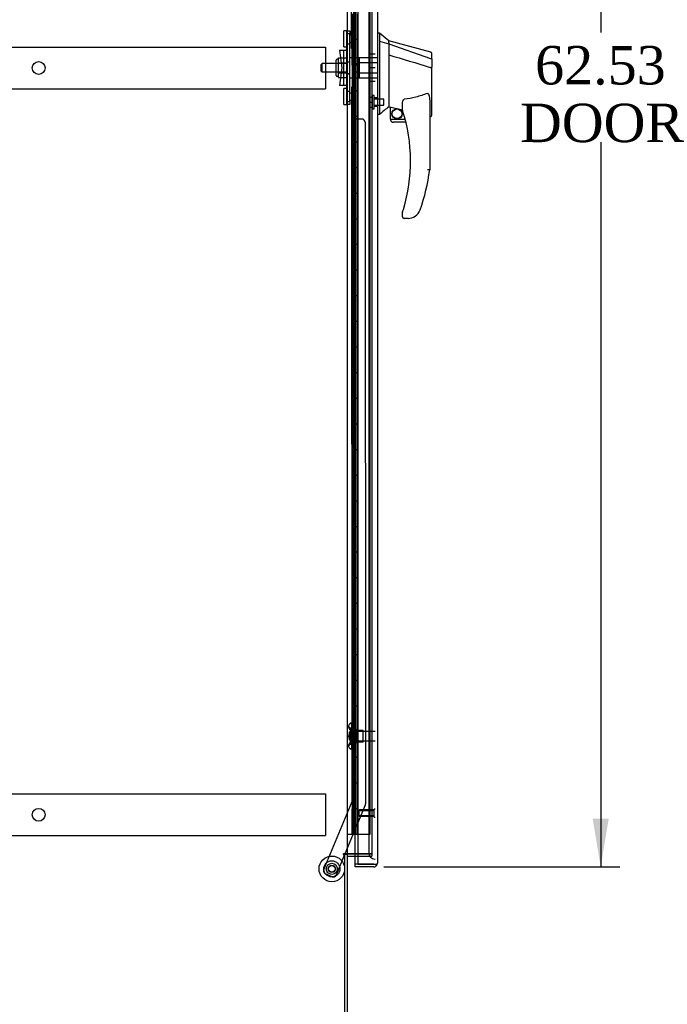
# Model space of a CAD drawing. Header units: inches. Extents: x 1 to 299, y -2 to 199.
# Tile 8 of 21: x 25 to 50, y 67 to 106. Entities that reach past the tile are written whole.
import ezdxf
from ezdxf.enums import TextEntityAlignment as Align
from ezdxf.lldxf.tags import DXFTag

# ---------------------------------------------------------------- set-up
doc = ezdxf.new("R2010")
doc.units = ezdxf.units.IN
doc.header["$MEASUREMENT"] = 0
for name, color, linetype in [('COM53964-2', 7, 'Continuous'), ('COM54746-60', 7, 'Continuous'), ('COM70220', 7, 'Continuous'), ('COM70838', 7, 'Continuous'), ('COM70839-3', 7, 'Continuous'), ('COM71197-1', 7, 'Continuous'), ('COM71198-2', 7, 'Continuous'), ('COM71199-3', 7, 'Continuous'), ('Default', 7, 'Continuous'), ('HAN13068', 7, 'Continuous'), ('HAN13068_NUT', 7, 'Continuous'), ('HAN13068_SCREW', 7, 'Continuous'), ('HAN_NUT', 7, 'Continuous'), ('NTS18147', 7, 'Continuous'), ('ROL87452', 7, 'Continuous'), ('RVT17786', 7, 'Continuous'), ('RVT19000', 7, 'Continuous'), ('SPC87322', 7, 'Continuous'), ('STD26122', 7, 'Continuous'), ('STD26258', 7, 'Continuous'), ('WAF25376', 7, 'Continuous'), ('WAM30038', 7, 'Continuous')]:
    doc.layers.add(name, color=color, linetype=linetype)
doc.styles.add('SEACAD_Times_New_Roman', font='times.ttf')
tags = doc.linetypes.add('HIDDEN2', pattern=[0.1875, 0.125, -0.0625]).pattern_tags.tags
tags[6:7] = [DXFTag(74, 4), DXFTag(75, 0), DXFTag(340, '0'), DXFTag(46, 0.0), DXFTag(50, 0.0), DXFTag(44, 0.0), DXFTag(45, 0.0)]
tags[4:5] = [DXFTag(74, 4), DXFTag(75, 0), DXFTag(340, '0'), DXFTag(46, 0.0), DXFTag(50, 0.0), DXFTag(44, 0.0), DXFTag(45, 0.0)]
doc.dimstyles.new('HAMMOND_(STH_-_300x200)', dxfattribs={"dimtxt": 1.5, "dimasz": 1.875, "dimexe": 0.75, "dimexo": 0.75, "dimgap": 0.375, "dimtad": 0, "dimtih": 1, "dimtoh": 1, "dimzin": 0, "dimdsep": 46, "dimtxsty": 'SEACAD_Times_New_Roman', "dimblk1": '_SE_FILLED', "dimblk2": '_SE_FILLED', "dimsah": 1, "dimcen": 0.75, "dimadec": 0, "dimazin": 0, "dimtfac": 0.8, "dimtofl": 0, "dimtmove": 0, "dimatfit": 3, "dimfxl": 1, "dimtolj": 1, "dimtzin": 0, "dimarcsym": 0})

# ---------------------------------------------------------------- blocks, each defined once
blk = doc.blocks.new('SE4')
at = {"layer": 'COM53964-2', "color": 7, "linetype": 'HIDDEN2'}
for p, q in [((14.779, 104.802), (37.154, 104.802)), ((37.154, 104.802), (37.154, 104.664)), ((37.154, 104.664), (37.154, 103.315)), ((37.154, 103.315), (37.154, 103.177)), ((14.779, 103.177), (37.154, 103.177)), ((14.779, 75.672), (37.154, 75.672)), ((37.154, 75.672), (37.154, 75.534)), ((37.154, 75.534), (37.154, 74.185)), ((37.154, 74.185), (37.154, 74.047)), ((14.779, 74.047), (37.154, 74.047))]:
    blk.add_line(p, q, dxfattribs=at)
for centre in [(25.966, 103.989), (25.966, 74.859)]:
    blk.add_circle(centre, 0.25, dxfattribs=at)
at = {"layer": 'COM54746-60', "color": 7, "linetype": 'HIDDEN2'}
for p, q in [((38.244, 134.097), (38.244, 74.097)), ((38.344, 74.097), (38.344, 134.097)), ((38.899, 74.097), (38.899, 134.097)), ((38.208, 105.097), (38.177, 105.097)), ((38.177, 105.097), (38.177, 104.097)), ((38.208, 104.097), (38.177, 104.097)), ((38.208, 103.097), (38.177, 103.097)), ((38.177, 103.097), (38.177, 102.097)), ((38.208, 102.097), (38.177, 102.097)), ((38.208, 101.097), (38.177, 101.097)), ((38.177, 101.097), (38.177, 100.097)), ((38.208, 100.097), (38.177, 100.097)), ((38.208, 99.097), (38.177, 99.097)), ((38.177, 99.097), (38.177, 98.097)), ((38.208, 98.097), (38.177, 98.097)), ((38.208, 97.097), (38.177, 97.097)), ((38.177, 97.097), (38.177, 96.097)), ((38.208, 96.097), (38.177, 96.097)), ((38.208, 95.097), (38.177, 95.097)), ((38.177, 95.097), (38.177, 94.097)), ((38.208, 94.097), (38.177, 94.097)), ((38.208, 93.097), (38.177, 93.097)), ((38.177, 93.097), (38.177, 92.097)), ((38.208, 92.097), (38.177, 92.097)), ((38.208, 91.097), (38.177, 91.097)), ((38.177, 91.097), (38.177, 90.097)), ((38.208, 90.097), (38.177, 90.097)), ((38.208, 89.097), (38.177, 89.097)), ((38.177, 89.097), (38.177, 88.097)), ((38.208, 88.097), (38.177, 88.097)), ((38.208, 87.097), (38.177, 87.097)), ((38.177, 87.097), (38.177, 86.097)), ((38.208, 86.097), (38.177, 86.097)), ((38.208, 85.097), (38.177, 85.097)), ((38.177, 85.097), (38.177, 84.097)), ((38.208, 84.097), (38.177, 84.097)), ((38.208, 83.097), (38.177, 83.097)), ((38.177, 83.097), (38.177, 82.097)), ((38.208, 82.097), (38.177, 82.097)), ((38.208, 81.097), (38.177, 81.097)), ((38.177, 81.097), (38.177, 80.097)), ((38.208, 80.097), (38.177, 80.097)), ((38.208, 79.097), (38.177, 79.097)), ((38.177, 79.097), (38.177, 78.097)), ((38.208, 78.097), (38.177, 78.097)), ((38.208, 77.097), (38.177, 77.097)), ((38.177, 77.097), (38.177, 76.097)), ((38.208, 76.097), (38.177, 76.097)), ((38.208, 75.097), (38.177, 75.097)), ((38.177, 75.097), (38.177, 74.097)), ((38.413, 74.097), (38.899, 74.097))]:
    blk.add_line(p, q, dxfattribs=at)
at = {"layer": 'COM54746-60', "color": 7, "linetype": 'Continuous'}
for p, q in [((38.208, 105.097), (38.208, 106.097)), ((38.411, 105.097), (38.411, 106.097)), ((38.411, 105.097), (38.208, 105.097)), ((38.411, 105.097), (38.208, 105.097)), ((38.208, 104.097), (38.208, 105.097)), ((38.411, 104.097), (38.411, 105.097)), ((38.411, 104.097), (38.208, 104.097)), ((38.411, 104.097), (38.208, 104.097)), ((38.208, 103.097), (38.208, 104.097)), ((38.411, 103.097), (38.411, 104.097)), ((38.411, 103.097), (38.208, 103.097)), ((38.411, 103.097), (38.208, 103.097)), ((38.208, 102.097), (38.208, 103.097)), ((38.411, 102.097), (38.411, 103.097)), ((38.411, 102.097), (38.208, 102.097)), ((38.411, 102.097), (38.208, 102.097)), ((38.208, 101.097), (38.208, 102.097)), ((38.411, 101.097), (38.411, 102.097)), ((38.411, 101.097), (38.208, 101.097)), ((38.411, 101.097), (38.208, 101.097)), ((38.208, 100.097), (38.208, 101.097)), ((38.411, 100.097), (38.411, 101.097)), ((38.411, 100.097), (38.208, 100.097)), ((38.411, 100.097), (38.208, 100.097)), ((38.208, 99.097), (38.208, 100.097)), ((38.411, 99.097), (38.411, 100.097)), ((38.411, 99.097), (38.208, 99.097)), ((38.411, 99.097), (38.208, 99.097)), ((38.208, 98.097), (38.208, 99.097)), ((38.411, 98.097), (38.411, 99.097)), ((38.411, 98.097), (38.208, 98.097)), ((38.411, 98.097), (38.208, 98.097)), ((38.208, 97.097), (38.208, 98.097)), ((38.411, 97.097), (38.411, 98.097)), ((38.411, 97.097), (38.208, 97.097)), ((38.411, 97.097), (38.208, 97.097)), ((38.208, 96.097), (38.208, 97.097)), ((38.411, 96.097), (38.411, 97.097)), ((38.411, 96.097), (38.208, 96.097)), ((38.411, 96.097), (38.208, 96.097)), ((38.208, 95.097), (38.208, 96.097)), ((38.411, 95.097), (38.411, 96.097)), ((38.411, 95.097), (38.208, 95.097)), ((38.411, 95.097), (38.208, 95.097)), ((38.208, 94.097), (38.208, 95.097)), ((38.411, 94.097), (38.411, 95.097)), ((38.411, 94.097), (38.208, 94.097)), ((38.411, 94.097), (38.208, 94.097)), ((38.208, 93.097), (38.208, 94.097)), ((38.411, 93.097), (38.411, 94.097)), ((38.411, 93.097), (38.208, 93.097)), ((38.411, 93.097), (38.208, 93.097)), ((38.208, 92.097), (38.208, 93.097)), ((38.411, 92.097), (38.411, 93.097)), ((38.411, 92.097), (38.208, 92.097)), ((38.411, 92.097), (38.208, 92.097)), ((38.208, 91.097), (38.208, 92.097)), ((38.411, 91.097), (38.411, 92.097)), ((38.411, 91.097), (38.208, 91.097)), ((38.411, 91.097), (38.208, 91.097)), ((38.208, 90.097), (38.208, 91.097)), ((38.411, 90.097), (38.411, 91.097)), ((38.411, 90.097), (38.208, 90.097)), ((38.411, 90.097), (38.208, 90.097)), ((38.208, 89.097), (38.208, 90.097)), ((38.411, 89.097), (38.411, 90.097)), ((38.411, 89.097), (38.208, 89.097)), ((38.411, 89.097), (38.208, 89.097)), ((38.208, 88.097), (38.208, 89.097)), ((38.411, 88.097), (38.411, 89.097)), ((38.411, 88.097), (38.208, 88.097)), ((38.411, 88.097), (38.208, 88.097)), ((38.208, 87.097), (38.208, 88.097)), ((38.411, 87.097), (38.411, 88.097)), ((38.411, 87.097), (38.208, 87.097)), ((38.411, 87.097), (38.208, 87.097)), ((38.208, 86.097), (38.208, 87.097)), ((38.411, 86.097), (38.411, 87.097)), ((38.411, 86.097), (38.208, 86.097)), ((38.411, 86.097), (38.208, 86.097)), ((38.208, 85.097), (38.208, 86.097)), ((38.411, 85.097), (38.411, 86.097)), ((38.411, 85.097), (38.208, 85.097)), ((38.411, 85.097), (38.208, 85.097)), ((38.208, 84.097), (38.208, 85.097)), ((38.411, 84.097), (38.411, 85.097)), ((38.411, 84.097), (38.208, 84.097)), ((38.411, 84.097), (38.208, 84.097)), ((38.208, 83.097), (38.208, 84.097)), ((38.411, 83.097), (38.411, 84.097)), ((38.411, 83.097), (38.208, 83.097)), ((38.411, 83.097), (38.208, 83.097)), ((38.208, 82.097), (38.208, 83.097)), ((38.411, 82.097), (38.411, 83.097)), ((38.411, 82.097), (38.208, 82.097)), ((38.411, 82.097), (38.208, 82.097)), ((38.208, 81.097), (38.208, 82.097)), ((38.411, 81.097), (38.411, 82.097)), ((38.411, 81.097), (38.208, 81.097)), ((38.411, 81.097), (38.208, 81.097)), ((38.208, 80.097), (38.208, 81.097)), ((38.411, 80.097), (38.411, 81.097)), ((38.411, 80.097), (38.208, 80.097)), ((38.411, 80.097), (38.208, 80.097)), ((38.208, 79.097), (38.208, 80.097)), ((38.411, 79.097), (38.411, 80.097)), ((38.411, 79.097), (38.208, 79.097)), ((38.411, 79.097), (38.208, 79.097)), ((38.208, 78.097), (38.208, 79.097)), ((38.411, 78.097), (38.411, 79.097)), ((38.411, 78.097), (38.208, 78.097)), ((38.411, 78.097), (38.208, 78.097)), ((38.208, 77.097), (38.208, 78.097)), ((38.411, 77.097), (38.411, 78.097)), ((38.411, 77.097), (38.208, 77.097)), ((38.411, 77.097), (38.208, 77.097)), ((38.208, 76.097), (38.208, 77.097)), ((38.411, 76.097), (38.411, 77.097)), ((38.411, 76.097), (38.208, 76.097)), ((38.411, 76.097), (38.208, 76.097)), ((38.208, 75.097), (38.208, 76.097)), ((38.411, 75.097), (38.411, 76.097)), ((38.411, 75.097), (38.208, 75.097)), ((38.208, 74.097), (38.208, 75.097)), ((38.411, 75.097), (38.208, 75.097)), ((38.411, 74.097), (38.411, 75.097)), ((37.996, 74.097), (38.208, 74.097)), ((38.208, 74.097), (38.411, 74.097)), ((38.411, 74.097), (38.413, 74.097))]:
    blk.add_line(p, q, dxfattribs=at)
at = {"layer": 'COM70220', "color": 7, "linetype": 'HIDDEN2'}
for p, q in [((38.838, 134.564), (38.838, 73.629)), ((38.838, 73.629), (38.838, 73.379))]:
    blk.add_line(p, q, dxfattribs=at)
blk.add_arc((39.088, 73.379), 0.25, 180, 270, dxfattribs=at)
at = {"layer": 'COM70838', "color": 7, "linetype": 'HIDDEN2'}
for p, q in [((37.981, 105.434), (38.106, 105.434)), ((37.981, 105.309), (37.981, 105.434)), ((37.981, 102.684), (37.981, 105.309)), ((38.106, 105.434), (38.106, 105.309)), ((38.106, 102.684), (38.106, 105.309)), ((37.694, 104.684), (37.864, 104.684)), ((37.694, 104.684), (37.794, 103.997)), ((37.864, 103.309), (37.864, 104.684)), ((37.864, 104.684), (37.968, 104.684)), ((37.794, 103.997), (37.694, 103.309)), ((37.864, 103.309), (37.694, 103.309)), ((37.978, 103.309), (37.864, 103.309)), ((37.981, 102.559), (37.981, 102.684)), ((38.106, 102.559), (37.981, 102.559)), ((38.106, 102.684), (38.106, 102.559))]:
    blk.add_line(p, q, dxfattribs=at)
for centre, start, end in [((37.864, 104.739), 331.9602, 0), ((37.864, 103.282), 0, 13.5446)]:
    blk.add_arc(centre, 0.117, start, end, dxfattribs=at)
at = {"layer": 'COM70839-3', "color": 7, "linetype": 'HIDDEN2'}
for p, q in [((38.168, 104.747), (38.182, 132.625)), ((38.238, 104.859), (38.239, 105.872)), ((38.168, 103.246), (38.182, 75.369)), ((38.239, 102.121), (38.238, 103.134)), ((38.575, 101.996), (38.364, 101.996)), ((38.7, 101.871), (38.713, 75.288)), ((38.182, 75.369), (37.082, 72.712)), ((38.703, 75.24), (37.914, 73.333)), ((37.901, 73.303), (37.573, 72.509)), ((37.409, 72.442), (37.15, 72.549))]:
    blk.add_line(p, q, dxfattribs=at)
at = {"layer": 'COM70839-3', "color": 7, "linetype": 'Continuous'}
blk.add_line((37.914, 73.333), (37.901, 73.303), dxfattribs=at)
at = {"layer": 'COM70839-3', "color": 7, "linetype": 'HIDDEN2'}
blk.add_circle((37.401, 72.749), 0.129, dxfattribs=at)
for centre, start, end in [((38.113, 104.86), 296.0764, 359.9725), ((38.113, 103.134), 0.0275, 63.9236), ((38.364, 102.121), 180.0275, 270.0275), ((38.575, 101.871), 0.0275, 90.0275), ((38.588, 75.288), 337.5155, 0.0275), ((37.198, 72.664), 157.5155, 247.5155), ((37.457, 72.557), 247.5155, 337.5155)]:
    blk.add_arc(centre, 0.125, start, end, dxfattribs=at)
at = {"layer": 'COM71197-1', "color": 7, "linetype": 'Continuous'}
for p, q in [((37.996, 134.643), (37.996, 73.333)), ((37.996, 73.333), (37.853, 73.333)), ((37.853, 73.303), (37.901, 73.303)), ((37.901, 73.303), (37.901, 66.053)), ((37.996, 73.333), (38.044, 73.333)), ((38.413, 73.333), (38.044, 73.333))]:
    blk.add_line(p, q, dxfattribs=at)
at = {"layer": 'COM71197-1', "color": 7, "linetype": 'HIDDEN2'}
for p, q in [((38.963, 134.643), (38.963, 73.333)), ((38.963, 73.333), (38.413, 73.333))]:
    blk.add_line(p, q, dxfattribs=at)
at = {"layer": 'COM71197-1', "color": 7, "linetype": 'Continuous'}
blk.add_arc((37.853, 73.318), 0.015, 90, 270, dxfattribs=at)
at = {"layer": 'COM71198-2', "color": 7, "linetype": 'Continuous'}
for p, q in [((37.996, 73.303), (37.901, 73.303)), ((37.996, 73.303), (37.996, 66.101)), ((38.044, 73.333), (38.413, 73.333)), ((38.044, 73.238), (38.413, 73.238))]:
    blk.add_line(p, q, dxfattribs=at)
at = {"layer": 'COM71198-2', "color": 7, "linetype": 'HIDDEN2'}
for p, q in [((38.413, 73.333), (38.963, 73.333)), ((38.413, 73.238), (38.963, 73.238)), ((38.963, 73.333), (38.963, 73.238))]:
    blk.add_line(p, q, dxfattribs=at)
at = {"layer": 'COM71198-2', "color": 7, "linetype": 'Continuous'}
for radius, end in [(0.143, 127.7949), (0.048, 180)]:
    blk.add_arc((38.044, 73.19), radius, 90, end, dxfattribs=at)
at = {"layer": 'COM71199-3', "color": 7, "linetype": 'Continuous'}
for p, q in [((38.413, 135.268), (38.413, 72.926)), ((39.183, 135.22), (39.183, 72.974)), ((38.308, 72.926), (38.308, 73.238)), ((39.183, 72.973), (39.183, 72.974)), ((39.183, 72.974), (39.183, 72.974)), ((39.183, 72.974), (39.183, 72.974)), ((38.308, 72.831), (38.308, 72.926)), ((39.04, 72.926), (38.308, 72.926)), ((38.413, 72.926), (38.308, 72.926)), ((39.04, 72.831), (38.308, 72.831)), ((38.413, 72.926), (39.04, 72.926)), ((39.04, 72.926), (39.04, 72.926)), ((39.04, 72.926), (39.103, 72.926)), ((39.04, 72.926), (39.154, 72.926)), ((39.103, 72.926), (39.154, 72.887))]:
    blk.add_line(p, q, dxfattribs=at)
at = {"layer": 'COM71199-3', "color": 7, "linetype": 'HIDDEN2'}
blk.add_line((38.308, 73.238), (38.308, 134.738), dxfattribs=at)
at = {"layer": 'COM71199-3', "color": 7, "linetype": 'Continuous'}
for start, end in [(322.4964, 359.8439), (359.9238, 0), (270, 322.4964)]:
    blk.add_arc((39.04, 72.974), 0.143, start, end, dxfattribs=at)
blk.add_open_spline([(39.154, 72.926), (39.163, 72.934), (39.171, 72.942), (39.178, 72.954), (39.18, 72.958), (39.183, 72.966), (39.183, 72.97), (39.183, 72.974)], degree=3, knots=[0, 0, 0, 0, 0.5, 0.5, 0.75, 0.75, 1, 1, 1, 1], dxfattribs=at)
at = {"layer": 'HAN13068', "color": 7, "linetype": 'Continuous'}
for p, q in [((39.266, 105.347), (39.183, 105.347)), ((39.263, 105.347), (39.263, 105.185)), ((39.618, 105.047), (39.263, 105.347)), ((39.263, 105.185), (39.263, 105.099)), ((39.263, 105.099), (39.263, 105.04)), ((39.263, 105.04), (39.618, 104.935)), ((39.263, 105.04), (39.263, 102.609)), ((39.618, 104.974), (39.618, 105.047)), ((41.266, 104.605), (39.618, 105.047)), ((39.618, 104.974), (39.618, 104.949)), ((39.618, 104.949), (39.618, 104.935)), ((39.618, 104.935), (39.618, 104.503)), ((39.618, 104.935), (41.256, 104.363)), ((39.618, 104.503), (39.618, 103.005)), ((41.298, 104.329), (41.298, 104.551)), ((41.298, 104.329), (41.298, 104.016)), ((41.243, 104.013), (41.245, 104.013)), ((41.298, 102.147), (41.298, 104.016)), ((39.618, 103.005), (39.618, 102.736)), ((39.263, 102.609), (39.263, 102.324)), ((39.618, 102.736), (39.618, 102.523)), ((40.158, 102.34), (40.158, 102.614)), ((41.218, 102.686), (41.218, 100.014)), ((39.263, 102.177), (39.183, 102.177)), ((39.263, 102.324), (39.263, 102.177)), ((39.618, 102.523), (39.618, 102.496)), ((39.618, 102.496), (39.618, 102.479)), ((39.618, 102.479), (39.618, 102.477)), ((39.618, 102.477), (39.683, 102.461)), ((39.683, 101.997), (39.683, 102.463)), ((39.683, 101.997), (40.257, 101.997)), ((40.289, 101.872), (39.808, 101.872)), ((41.218, 102.09), (41.224, 102.089)), ((40.158, 98.182), (40.158, 98.36)), ((40.373, 98.122), (40.218, 98.122)), ((40.657, 98.21), (40.656, 98.212))]:
    blk.add_line(p, q, dxfattribs=at)
at = {"layer": 'HAN13068', "color": 7, "linetype": 'HIDDEN2'}
for p, q in [((37.021, 104.157), (36.991, 104.127)), ((36.991, 103.867), (36.991, 104.127)), ((37.021, 103.837), (37.021, 104.157)), ((37.981, 104.157), (37.021, 104.157)), ((38.356, 104.157), (38.481, 104.157)), ((38.356, 103.997), (38.356, 104.157)), ((38.481, 104.196), (38.481, 104.392)), ((38.481, 104.392), (39.183, 104.392)), ((38.481, 103.797), (38.481, 104.196)), ((38.481, 104.196), (39.183, 104.196)), ((36.991, 103.867), (37.021, 103.837)), ((37.021, 103.837), (37.981, 103.837)), ((38.356, 103.837), (38.356, 103.997)), ((38.356, 103.837), (38.481, 103.837)), ((38.481, 103.601), (38.481, 103.797)), ((38.481, 103.797), (39.183, 103.797)), ((38.481, 103.601), (39.183, 103.601)), ((39.183, 102.821), (39.058, 102.821)), ((39.058, 102.496), (39.183, 102.496))]:
    blk.add_line(p, q, dxfattribs=at)
at = {"layer": 'HAN13068', "color": 7, "linetype": 'Continuous'}
for radius in [0.202, 0.188]:
    blk.add_circle((39.945, 102.201), radius, dxfattribs=at)
for centre, radius, start, end in [((41.238, 104.551), 0.06, 0, 73.9026), ((76.029, 59.03), 56.686, 129.9653, 130.4351), ((40.218, 102.34), 0.06, 180, 197.895), ((34.055, 100.35), 6.417, 342.9898, 17.895), ((39.808, 101.997), 0.125, 180, 193.8865), ((39.808, 101.997), 0.125, 193.8865, 229.4642), ((39.808, 101.997), 0.125, 229.4642, 270), ((33.878, 100.949), 7.4, 340.2854, 352.739), ((40.218, 98.36), 0.06, 162.105, 180), ((40.373, 98.622), 0.5, 304.5623, 340.2854), ((40.218, 98.182), 0.06, 180, 270), ((40.373, 98.622), 0.5, 270, 304.5623)]:
    blk.add_arc(centre, radius, start, end, dxfattribs=at)
blk.add_ellipse((41.238, 102.147), major_axis=(-0.06, 0), ratio=0.999979, start_param=1.333204, end_param=3.141717, dxfattribs=at)
for points in [[(39.618, 104.503), (40.16, 104.34), (40.702, 104.177), (41.243, 104.013)], [(39.713, 102.46), (39.862, 102.427), (40.01, 102.395), (40.158, 102.362)]]:
    blk.add_open_spline(points, degree=3, dxfattribs=at)
for points, knots in [([(41.256, 104.363), (41.268, 104.361), (41.279, 104.356), (41.294, 104.344), (41.298, 104.336), (41.298, 104.329)], [0, 0, 0, 0, 0.5, 0.5, 1, 1, 1, 1]), ([(41.245, 104.013), (41.252, 104.013), (41.259, 104.013), (41.272, 104.014), (41.278, 104.014), (41.285, 104.014), (41.288, 104.014), (41.291, 104.014), (41.293, 104.015), (41.296, 104.015), (41.297, 104.015), (41.298, 104.015), (41.298, 104.015), (41.298, 104.016)], [0, 0, 0, 0, 0.25, 0.25, 0.5, 0.5, 0.625, 0.625, 0.75, 0.75, 0.875, 0.875, 1, 1, 1, 1]), ([(41.128, 102.998), (41.055, 102.969), (40.982, 102.942), (40.832, 102.894), (40.756, 102.873), (40.528, 102.816), (40.374, 102.787), (40.218, 102.766)], [0, 0, 0, 0, 0.25, 0.25, 0.5, 0.5, 1, 1, 1, 1]), ([(41.128, 102.998), (41.13, 102.998), (41.132, 102.999), (41.136, 102.999), (41.138, 102.999), (41.143, 102.999), (41.147, 102.997), (41.153, 102.993), (41.156, 102.991), (41.161, 102.986), (41.163, 102.983), (41.169, 102.974), (41.173, 102.967), (41.179, 102.954), (41.182, 102.947), (41.189, 102.927), (41.193, 102.913), (41.2, 102.885), (41.202, 102.871), (41.21, 102.828), (41.213, 102.8), (41.217, 102.743), (41.218, 102.715), (41.218, 102.686)], [0, 0, 0, 0, 0.015625, 0.015625, 0.03125, 0.03125, 0.0625, 0.0625, 0.09375, 0.09375, 0.125, 0.125, 0.1875, 0.1875, 0.25, 0.25, 0.375, 0.375, 0.5, 0.5, 0.75, 0.75, 1, 1, 1, 1]), ([(40.158, 102.614), (40.158, 102.621), (40.159, 102.628), (40.16, 102.642), (40.16, 102.649), (40.163, 102.669), (40.166, 102.683), (40.174, 102.71), (40.179, 102.724), (40.19, 102.743), (40.194, 102.749), (40.201, 102.757), (40.204, 102.76), (40.211, 102.764), (40.215, 102.765), (40.218, 102.766)], [0, 0, 0, 0, 0.125, 0.125, 0.25, 0.25, 0.5, 0.5, 0.75, 0.75, 0.875, 0.875, 0.9375, 0.9375, 1, 1, 1, 1]), ([(39.683, 102.463), (39.683, 102.463), (39.684, 102.463), (39.687, 102.463), (39.689, 102.463), (39.698, 102.463), (39.706, 102.461), (39.713, 102.46)], [0, 0, 0, 0, 0.25, 0.25, 0.5, 0.5, 1, 1, 1, 1]), ([(41.218, 100.014), (41.218, 100.014), (41.218, 100.014), (41.216, 100.014), (41.214, 100.014), (41.209, 100.015), (41.207, 100.015), (41.2, 100.015), (41.196, 100.015), (41.184, 100.016), (41.174, 100.017), (41.157, 100.018), (41.152, 100.018), (41.14, 100.019), (41.134, 100.019), (41.128, 100.02)], [0, 0, 0, 0, 0.125, 0.125, 0.25, 0.25, 0.375, 0.375, 0.5, 0.5, 0.75, 0.75, 0.875, 0.875, 1, 1, 1, 1]), ([(40.161, 98.378), (40.161, 98.378), (40.162, 98.379), (40.162, 98.382), (40.163, 98.383), (40.165, 98.389), (40.166, 98.392), (40.17, 98.404), (40.172, 98.413), (40.18, 98.438), (40.186, 98.456), (40.191, 98.473)], [0, 0, 0, 0, 0.0625, 0.0625, 0.125, 0.125, 0.25, 0.25, 0.5, 0.5, 1, 1, 1, 1])]:
    blk.add_open_spline(points, degree=3, knots=knots, dxfattribs=at)
at = {"layer": 'HAN13068_NUT', "color": 7, "linetype": 'HIDDEN2'}
for p, q in [((37.576, 103.694), (37.576, 104.299)), ((37.656, 104.329), (37.606, 104.329)), ((37.656, 104.381), (37.981, 104.381)), ((37.656, 104.285), (37.656, 104.381)), ((37.656, 104.189), (37.656, 104.285)), ((37.656, 104.189), (37.981, 104.189)), ((37.656, 103.997), (37.656, 104.189)), ((37.656, 103.805), (37.656, 103.997)), ((37.656, 103.805), (37.981, 103.805)), ((37.656, 103.709), (37.656, 103.805)), ((37.656, 103.613), (37.656, 103.709)), ((37.606, 103.664), (37.656, 103.664)), ((37.656, 103.613), (37.981, 103.613))]:
    blk.add_line(p, q, dxfattribs=at)
for centre, start, end in [((37.606, 104.299), 90, 180), ((37.606, 103.694), 180, 270)]:
    blk.add_arc(centre, 0.03, start, end, dxfattribs=at)
at = {"layer": 'HAN13068_SCREW', "color": 7, "linetype": 'HIDDEN2'}
for p, q in [((38.851, 102.851), (38.988, 102.851)), ((38.851, 102.851), (38.851, 102.659)), ((38.851, 102.659), (38.988, 102.659)), ((38.851, 102.659), (38.851, 102.466)), ((38.988, 102.396), (38.988, 102.921)), ((39.058, 102.921), (38.988, 102.921)), ((39.058, 102.396), (39.058, 102.921)), ((39.433, 102.775), (39.058, 102.775)), ((39.433, 102.543), (39.433, 102.775)), ((38.851, 102.466), (38.988, 102.466)), ((38.988, 102.396), (39.058, 102.396)), ((39.058, 102.543), (39.433, 102.543))]:
    blk.add_line(p, q, dxfattribs=at)
at = {"layer": 'HAN_NUT', "color": 7, "linetype": 'HIDDEN2'}
for p, q in [((38.873, 104.527), (38.873, 103.997)), ((39.088, 104.527), (38.873, 104.527)), ((38.873, 103.997), (38.873, 103.467)), ((39.088, 103.997), (38.873, 103.997)), ((39.088, 103.467), (38.873, 103.467))]:
    blk.add_line(p, q, dxfattribs=at)
at = {"layer": 'NTS18147', "color": 7, "linetype": 'HIDDEN2'}
for p, q in [((38.117, 78.421), (38.117, 78.426)), ((38.18, 78.426), (38.117, 78.426)), ((38.117, 78.421), (38.18, 78.421)), ((38.18, 78.421), (38.18, 78.426)), ((38.18, 78.232), (38.18, 78.421)), ((38.055, 78.327), (38.055, 78.272)), ((38.117, 78.232), (38.117, 78.115)), ((38.18, 78.232), (38.117, 78.232)), ((38.117, 78.115), (38.18, 78.115)), ((38.18, 78.115), (38.18, 78.232)), ((38.618, 78.146), (38.18, 78.146)), ((38.18, 77.737), (38.18, 78.115)), ((38.618, 77.706), (38.618, 78.146)), ((38.117, 77.737), (38.117, 77.619)), ((38.18, 77.737), (38.117, 77.737)), ((38.117, 77.619), (38.18, 77.619)), ((38.18, 77.619), (38.18, 77.737)), ((38.18, 77.706), (38.618, 77.706)), ((38.18, 77.43), (38.18, 77.619)), ((38.055, 77.579), (38.055, 77.525)), ((38.117, 77.43), (38.117, 77.426)), ((38.18, 77.43), (38.117, 77.43)), ((38.117, 77.426), (38.18, 77.426)), ((38.18, 77.43), (38.18, 77.426))]:
    blk.add_line(p, q, dxfattribs=at)
blk.add_arc((38.374, 77.926), 0.318, 143.6338, 216.3662, dxfattribs=at)
for centre, start_param, end_param in [((38.374, 78.327), 2.506883, 3.776302), ((38.374, 78.272), 3.141593, 3.776302), ((38.374, 77.525), 2.506883, 3.776302), ((38.374, 77.579), 2.506883, 3.141593)]:
    blk.add_ellipse(centre, major_axis=(0.318, 0), ratio=0.5, start_param=start_param, end_param=end_param, dxfattribs=at)
at = {"layer": 'ROL87452', "color": 7, "linetype": 'HIDDEN2'}
blk.add_circle((37.401, 72.749), 0.5, dxfattribs=at)
at = {"layer": 'RVT17786', "color": 7, "linetype": 'HIDDEN2'}
for radius in [0.217, 0.125]:
    blk.add_circle((37.401, 72.749), radius, dxfattribs=at)
at = {"layer": 'RVT19000', "color": 7, "linetype": 'HIDDEN2'}
for p, q in [((37.868, 104.81), (37.868, 105.435)), ((37.981, 105.435), (37.868, 105.435)), ((37.981, 105.434), (37.981, 105.435)), ((38.106, 105.317), (37.981, 105.317)), ((38.318, 105.263), (38.106, 105.263)), ((38.318, 104.982), (38.318, 105.263)), ((37.981, 104.927), (38.106, 104.927)), ((38.106, 104.982), (38.318, 104.982)), ((37.868, 104.81), (37.981, 104.81)), ((37.868, 102.559), (37.868, 103.184)), ((37.981, 103.184), (37.868, 103.184)), ((38.106, 103.066), (37.981, 103.066)), ((38.318, 103.012), (38.106, 103.012)), ((38.318, 102.731), (38.318, 103.012)), ((37.868, 102.559), (37.981, 102.559)), ((37.981, 102.676), (38.106, 102.676)), ((37.981, 102.559), (37.981, 102.559)), ((38.106, 102.731), (38.318, 102.731))]:
    blk.add_line(p, q, dxfattribs=at)
at = {"layer": 'SPC87322', "color": 7, "linetype": 'HIDDEN2'}
for p, q in [((37.981, 104.234), (38.106, 104.234)), ((37.981, 104.224), (38.106, 104.224)), ((38.481, 104.389), (38.106, 104.389)), ((37.981, 103.769), (38.106, 103.769)), ((37.981, 103.759), (38.106, 103.759)), ((38.106, 103.604), (38.481, 103.604))]:
    blk.add_line(p, q, dxfattribs=at)
at = {"layer": 'STD26122', "color": 7, "linetype": 'HIDDEN2'}
for p, q in [((38.123, 78.111), (38.088, 78.076)), ((38.088, 77.776), (38.088, 78.076)), ((38.123, 78.111), (38.123, 77.741)), ((39.088, 78.111), (38.123, 78.111)), ((38.088, 77.776), (38.123, 77.741)), ((38.123, 77.741), (39.088, 77.741))]:
    blk.add_line(p, q, dxfattribs=at)
at = {"layer": 'STD26258', "color": 7, "linetype": 'HIDDEN2'}
for p, q in [((38.463, 74.801), (38.463, 75.051)), ((39.057, 75.051), (38.463, 75.051)), ((38.463, 75.02), (39.057, 75.02)), ((39.057, 74.77), (39.057, 75.082)), ((39.088, 75.082), (39.057, 75.082)), ((38.463, 74.831), (39.057, 74.831)), ((38.463, 74.801), (39.057, 74.801)), ((39.057, 74.77), (39.088, 74.77))]:
    blk.add_line(p, q, dxfattribs=at)
at = {"layer": 'WAF25376', "color": 7, "linetype": 'HIDDEN2'}
for radius in [0.315, 0.14]:
    blk.add_circle((37.401, 72.749), radius, dxfattribs=at)
at = {"layer": 'WAM30038', "color": 7, "linetype": 'HIDDEN2'}
for p, q in [((38.305, 78.301), (38.305, 77.551)), ((38.329, 78.301), (38.305, 78.301)), ((38.329, 78.301), (38.329, 77.551)), ((38.393, 78.1), (38.348, 78.128)), ((38.348, 78.103), (38.393, 78.075)), ((38.377, 78.087), (38.393, 78.1)), ((38.393, 78.154), (38.393, 78.1)), ((38.393, 78.075), (38.393, 77.943)), ((38.393, 77.943), (38.348, 77.943)), ((38.348, 77.908), (38.393, 77.908)), ((38.393, 77.777), (38.348, 77.748)), ((38.348, 77.724), (38.393, 77.752)), ((38.377, 77.765), (38.349, 77.747)), ((38.393, 77.752), (38.377, 77.765)), ((38.393, 77.908), (38.393, 77.777)), ((38.393, 77.752), (38.393, 77.697)), ((38.305, 77.551), (38.329, 77.551))]:
    blk.add_line(p, q, dxfattribs=at)
for centre, radius, start, end in [((38.917, 78.832), 0.854, 226.5547, 228.2901), ((38.348, 77.925), 0.0182, 87.1609, 177.9942), ((38.347, 77.926), 0.0181, 181.7718, 273.073), ((38.914, 77.023), 0.85, 131.7058, 133.4493)]:
    blk.add_arc(centre, radius, start, end, dxfattribs=at)
for points, knots in [([(38.329, 78.128), (38.329, 78.126), (38.33, 78.123), (38.333, 78.118), (38.334, 78.116), (38.34, 78.109), (38.344, 78.106), (38.348, 78.103)], [0, 0, 0, 0, 0.25, 0.25, 0.5, 0.5, 1, 1, 1, 1]), ([(38.348, 78.128), (38.346, 78.129), (38.344, 78.13), (38.34, 78.132), (38.338, 78.133), (38.336, 78.133), (38.335, 78.133), (38.335, 78.133)], [0, 0, 0, 0, 0.25, 0.25, 0.5, 0.5, 0.5626015, 0.5626015, 0.5626015, 0.5626015]), ([(38.348, 78.194), (38.351, 78.192), (38.353, 78.19), (38.355, 78.188), (38.368, 78.177), (38.38, 78.165), (38.393, 78.154)], [0, 0, 0, 0, 0.141448, 0.141448, 0.141448, 1, 1, 1, 1]), ([(38.348, 77.748), (38.346, 77.747), (38.344, 77.746), (38.34, 77.742), (38.338, 77.74), (38.334, 77.736), (38.333, 77.733), (38.33, 77.728), (38.329, 77.726), (38.329, 77.724)], [0, 0, 0, 0, 0.25, 0.25, 0.5, 0.5, 0.75, 0.75, 1, 1, 1, 1]), ([(38.335, 77.719), (38.335, 77.719), (38.336, 77.719), (38.34, 77.719), (38.344, 77.721), (38.348, 77.724)], [0.4389304, 0.4389304, 0.4389304, 0.4389304, 0.5, 0.5, 1, 1, 1, 1]), ([(38.393, 77.697), (38.38, 77.686), (38.368, 77.675), (38.355, 77.663), (38.353, 77.661), (38.351, 77.659), (38.348, 77.657)], [0, 0, 0, 0, 0.858552, 0.858552, 0.858552, 1, 1, 1, 1])]:
    blk.add_open_spline(points, degree=3, knots=knots, dxfattribs=at)
blk = doc.blocks.new('DMBLK4358')
at = {"layer": 'Default', "linetype": 'Continuous'}
for points in [[(48.201, 133.488), (47.888, 135.363), (47.576, 133.488)], [(48.201, 74.706), (47.576, 74.706), (47.888, 72.831)]]:
    blk.add_hatch(color=7, dxfattribs=at).paths.add_polyline_path(points)
at = {"layer": 'Default', "color": 7, "linetype": 'Continuous'}
for p, q in [((39.79, 135.363), (48.638, 135.363)), ((47.888, 135.363), (47.888, 105.372)), ((47.888, 101.097), (47.888, 72.831)), ((39.424, 72.831), (48.638, 72.831))]:
    blk.add_line(p, q, dxfattribs=at)
at = {"layer": 'Default', "color": 7, "linetype": 'Continuous', "style": 'SEACAD_Times_New_Roman'}
for s, p in [('62.53', (45.329, 104.847)), ('DOOR', (44.742, 102.597))]:
    blk.add_text(s, height=1.5, dxfattribs=at).set_placement(p, align=Align.TOP_LEFT)
blk = doc.blocks.new('_SE_FILLED')
at = {"color": 0}
blk.add_line((0, 0), (-1, 0), dxfattribs=at)
blk.add_solid([(0, 0), (-1, -0.1665), (-1, 0.1665), (0, 0)], dxfattribs=at)

msp = doc.modelspace()

# ---------------------------------------------------------------- block references
at = {"layer": 'Default'}
msp.add_blockref('SE4', (0, 0), dxfattribs=at)

# ---------------------------------------------------------------- dimensions: what is measured, and where the dimension line sits
at = {"layer": 'Default', "color": 7, "linetype": 'Continuous'}
dim = msp.add_linear_dim(base=(47.888, 72.831), p1=(39.04, 135.363), p2=(38.674, 72.831), angle=90, text='\\A1;<>\\PDOOR', dimstyle='HAMMOND_(STH_-_300x200)', dxfattribs=at)
dim.commit()
dim.dimension.update_dxf_attribs({"geometry": 'DMBLK4358', "text_midpoint": (47.888, 104.097), "dimtype": 160})

doc.saveas('drawing.dxf')
